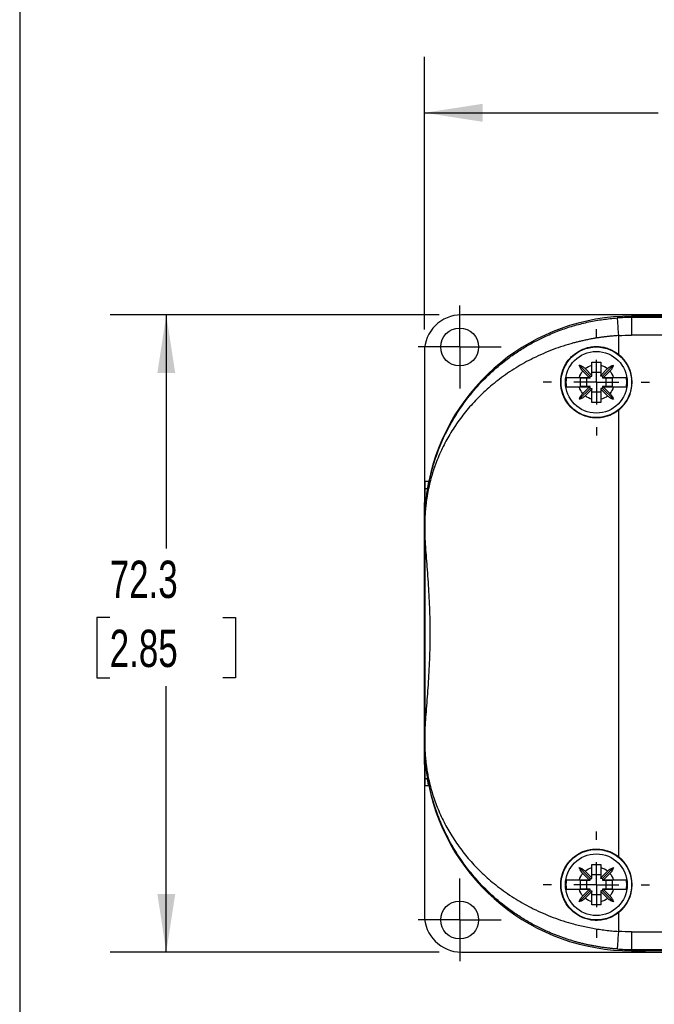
# Model space of a CAD drawing. Header units: millimetres. Extents: x 13 to 546, y 13 to 419.
# Tile 2 of 9: x 13 to 85, y 124 to 236. Entities that reach past the tile are written whole.
import ezdxf

# ---------------------------------------------------------------- set-up
doc = ezdxf.new("R2010")
doc.units = ezdxf.units.MM
doc.header["$LTSCALE"] = 2
doc.linetypes.add('SLD-Center', pattern=[19.05, 15.24, -1.27, 1.27, -1.27])
doc.linetypes.add('SLD-Solid', pattern=[0])
doc.layers.add('CENTER', color=40, linetype='SLD-Center')
doc.layers.add('DIMENSIONS', color=140, linetype='SLD-Solid', lineweight=25)
doc.layers.add('TEXT', color=140, linetype='SLD-Solid', lineweight=25)
doc.styles.add('SLDTEXTSTYLE0', font='TXT', dxfattribs={"width": 0.7})
doc.dimstyles.new('SLDDIMSTYLE0', dxfattribs={"dimtxt": 4.316016, "dimasz": 6.604, "dimexe": 0, "dimexo": 0.0625, "dimgap": 1.079004, "dimtad": 0, "dimtih": 1, "dimtoh": 1, "dimrnd": 1e-09, "dimzin": 4, "dimdsep": 46, "dimtxsty": 'SLDTEXTSTYLE0', "dimsah": 1, "dimcen": 0.09, "dimadec": 0, "dimazin": 1, "dimtfac": 1, "dimtofl": 0, "dimtmove": 0, "dimatfit": 3, "dimfxl": 0, "dimfrac": 2, "dimtolj": 1, "dimtzin": 12, "dimarcsym": 0})
doc.dimstyles.new('SLDDIMSTYLE1', dxfattribs={"dimtxt": 4.316016, "dimasz": 6.604, "dimexe": 0, "dimexo": 0.0625, "dimgap": 1.079004, "dimtad": 0, "dimtih": 1, "dimtoh": 1, "dimrnd": 1e-09, "dimzin": 12, "dimdsep": 46, "dimtxsty": 'SLDTEXTSTYLE0', "dimsah": 1, "dimcen": 0.09, "dimadec": 0, "dimazin": 3, "dimtfac": 1, "dimtofl": 0, "dimtmove": 0, "dimatfit": 3, "dimfxl": 0, "dimfrac": 2, "dimtolj": 1, "dimtzin": 12, "dimarcsym": 0})

# ---------------------------------------------------------------- blocks, each defined once
blk = doc.blocks.new('_D')
at = {"layer": 'DIMENSIONS'}
for p, q in [((58.59, 200.96), (58.59, 231.89)), ((141.59, 200.96), (141.59, 231.89)), ((58.59, 225.54), (85.11, 225.54)), ((90.95, 225.54), (89.51, 225.54)), ((89.51, 225.54), (89.51, 218.68)), ((103.78, 225.54), (105.23, 225.54)), ((105.23, 225.54), (105.23, 218.68)), ((141.59, 225.54), (109.63, 225.54)), ((89.51, 218.68), (90.95, 218.68)), ((105.23, 218.68), (103.78, 218.68))]:
    blk.add_line(p, q, dxfattribs=at)
for points in [[(58.59, 225.54), (65.2, 224.52), (65.2, 226.56)], [(141.59, 225.54), (134.99, 226.56), (134.99, 224.52)]]:
    blk.add_solid(points, dxfattribs=at)
at = {"layer": 'DIMENSIONS', "char_height": 4.233, "attachment_point": 1, "style": 'SLDTEXTSTYLE0'}
for s, insert in [('83.0', (90.95, 231.96)), ('3.27', (90.95, 224.14))]:
    blk.add_mtext(s, dxfattribs=dict(at, insert=insert))
blk = doc.blocks.new('_D_1')
at = {"layer": 'DIMENSIONS'}
for p, q in [((60.25, 202.62), (22.97, 202.62)), ((29.32, 202.62), (29.32, 176.13)), ((22.91, 168.3), (21.46, 168.3)), ((21.46, 168.3), (21.46, 161.44)), ((35.73, 168.3), (37.18, 168.3)), ((37.18, 168.3), (37.18, 161.44)), ((21.46, 161.44), (22.91, 161.44)), ((37.18, 161.44), (35.73, 161.44)), ((29.32, 130.32), (29.32, 160.48)), ((60.25, 130.32), (22.97, 130.32))]:
    blk.add_line(p, q, dxfattribs=at)
for points in [[(29.32, 202.62), (28.31, 196.01), (30.34, 196.01)], [(29.32, 130.32), (30.34, 136.93), (28.31, 136.93)]]:
    blk.add_solid(points, dxfattribs=at)
at = {"layer": 'DIMENSIONS', "char_height": 4.233, "attachment_point": 1, "style": 'SLDTEXTSTYLE0'}
for s, insert in [('72.3', (22.91, 174.73)), ('2.85', (22.91, 166.9))]:
    blk.add_mtext(s, dxfattribs=dict(at, insert=insert))
blk = doc.blocks.new('SW_CENTERMARKSYMBOL_1')
at = {"layer": 'CENTER', "color": 0}
for p, q in [((0, 2.54), (0, 4.69)), ((0, 0), (0, 2.54)), ((-2.54, 0), (-4.69, 0)), ((0, 0), (-2.54, 0)), ((0, 0), (0, -2.54)), ((0, 0), (2.54, 0)), ((2.54, 0), (4.69, 0)), ((0, -2.54), (0, -4.69))]:
    blk.add_line(p, q, dxfattribs=at)
blk = doc.blocks.new('SW_CENTERMARKSYMBOL_2')
at = {"layer": 'CENTER', "color": 0}
for p, q in [((0, 2.54), (0, 4.69)), ((0, 0), (0, 2.54)), ((-2.54, 0), (-4.69, 0)), ((0, 0), (-2.54, 0)), ((0, 0), (0, -2.54)), ((0, 0), (2.54, 0)), ((2.54, 0), (4.69, 0)), ((0, -2.54), (0, -4.69))]:
    blk.add_line(p, q, dxfattribs=at)
blk = doc.blocks.new('SW_CENTERMARKSYMBOL_4')
at = {"layer": 'CENTER', "color": 0}
for p, q in [((0, 5.08), (0, 6.04)), ((0, 0), (0, 2.54)), ((-5.08, 0), (-6.04, 0)), ((0, 0), (-2.54, 0)), ((0, 0), (0, -2.54)), ((0, 0), (2.54, 0)), ((5.08, 0), (6.04, 0)), ((0, -5.08), (0, -6.04))]:
    blk.add_line(p, q, dxfattribs=at)
blk = doc.blocks.new('SW_CENTERMARKSYMBOL_7')
at = {"layer": 'CENTER', "color": 0}
for p, q in [((0, 5.08), (0, 6.04)), ((0, 0), (0, 2.54)), ((-5.08, 0), (-6.04, 0)), ((0, 0), (-2.54, 0)), ((0, 0), (0, -2.54)), ((0, 0), (2.54, 0)), ((5.08, 0), (6.04, 0)), ((0, -5.08), (0, -6.04))]:
    blk.add_line(p, q, dxfattribs=at)

msp = doc.modelspace()

# ---------------------------------------------------------------- linework, layer by layer
for p, q in [((89.093, 202.618), (62.793, 202.618)), ((82.093, 202.471), (82.833, 202.471)), ((82.093, 202.471), (82.093, 202.32)), ((82.833, 202.471), (82.093, 202.471)), ((82.093, 202.32), (82.093, 200.32)), ((118.093, 202.32), (82.093, 202.32)), ((83.654, 202.471), (82.833, 202.471)), ((116.531, 202.471), (83.654, 202.471)), ((83.654, 202.471), (83.654, 202.468)), ((80.593, 200.267), (80.593, 198.157)), ((118.093, 200.32), (82.093, 200.32)), ((58.593, 198.418), (58.593, 181.342)), ((77.393, 195.671), (76.156, 196.908)), ((77.593, 195.746), (77.593, 196.908)), ((78.593, 196.908), (78.593, 195.746)), ((78.793, 195.671), (80.029, 196.908)), ((76.17, 195.521), (77.268, 195.521)), ((77.268, 195.521), (76.548, 196.241)), ((76.823, 196.516), (77.593, 195.746)), ((77.268, 195.521), (77.393, 195.521)), ((77.393, 195.671), (77.593, 195.671)), ((77.393, 195.521), (77.393, 195.671)), ((77.393, 195.471), (77.393, 195.521)), ((78.593, 196.071), (77.593, 196.071)), ((77.593, 195.671), (77.593, 195.746)), ((78.593, 195.746), (79.363, 196.516)), ((78.593, 195.671), (78.593, 195.746)), ((78.793, 195.671), (78.593, 195.671)), ((78.793, 195.671), (78.793, 195.521)), ((78.918, 195.521), (78.793, 195.521)), ((78.793, 195.521), (78.793, 195.471)), ((79.638, 196.241), (78.918, 195.521)), ((78.918, 195.521), (80.016, 195.521)), ((77.268, 194.421), (76.17, 194.421)), ((76.293, 195.471), (77.393, 195.471)), ((76.293, 194.471), (76.293, 195.471)), ((77.393, 194.471), (76.293, 194.471)), ((76.548, 193.701), (77.268, 194.421)), ((76.993, 195.471), (76.993, 194.471)), ((77.268, 194.421), (77.393, 194.421)), ((77.393, 194.421), (77.393, 194.471)), ((77.393, 194.271), (77.393, 194.421)), ((78.793, 195.471), (79.892, 195.471)), ((79.892, 194.471), (78.793, 194.471)), ((78.793, 194.471), (78.793, 194.421)), ((78.918, 194.421), (78.793, 194.421)), ((78.793, 194.421), (78.793, 194.271)), ((78.918, 194.421), (79.638, 193.701)), ((80.016, 194.421), (78.918, 194.421)), ((79.193, 194.471), (79.193, 195.471)), ((79.892, 195.471), (79.892, 194.471)), ((77.393, 194.271), (76.156, 193.035)), ((77.593, 194.196), (76.823, 193.426)), ((77.393, 194.271), (77.593, 194.271)), ((77.593, 194.271), (77.593, 194.196)), ((77.593, 193.035), (77.593, 194.196)), ((77.593, 193.871), (78.593, 193.871)), ((78.593, 194.271), (78.593, 194.196)), ((78.793, 194.271), (78.593, 194.271)), ((79.363, 193.426), (78.593, 194.196)), ((78.593, 194.196), (78.593, 193.035)), ((78.793, 194.271), (80.029, 193.035)), ((80.593, 191.786), (80.593, 141.157)), ((58.627, 183.732), (58.627, 178.971)), ((58.627, 183.732), (59.08, 183.732)), ((58.628, 182.91), (58.928, 182.91)), ((58.593, 151.601), (58.593, 181.342)), ((58.593, 181.342), (58.627, 181.342)), ((58.635, 178.971), (58.629, 178.971)), ((58.64, 178.971), (58.635, 178.971)), ((58.635, 178.971), (58.635, 177.641)), ((58.64, 178.971), (58.64, 177.489)), ((58.64, 155.453), (58.64, 177.489)), ((58.635, 153.971), (58.635, 155.302)), ((58.64, 155.453), (58.64, 153.971)), ((58.627, 153.971), (58.627, 149.211)), ((58.635, 153.971), (58.629, 153.971)), ((58.635, 153.971), (58.64, 153.971)), ((58.593, 151.601), (58.627, 151.601)), ((58.593, 151.601), (58.593, 134.524)), ((58.628, 150.033), (58.928, 150.033)), ((58.627, 149.211), (59.08, 149.211)), ((77.393, 138.671), (76.156, 139.908)), ((77.593, 138.746), (77.593, 139.908)), ((78.593, 139.908), (78.593, 138.746)), ((78.793, 138.671), (80.029, 139.908)), ((76.17, 138.521), (77.268, 138.521)), ((77.268, 138.521), (76.548, 139.241)), ((76.823, 139.516), (77.593, 138.746)), ((77.268, 138.521), (77.393, 138.521)), ((77.393, 138.671), (77.593, 138.671)), ((77.393, 138.521), (77.393, 138.671)), ((77.393, 138.471), (77.393, 138.521)), ((78.593, 139.071), (77.593, 139.071)), ((77.593, 138.671), (77.593, 138.746)), ((78.593, 138.746), (79.363, 139.516)), ((78.593, 138.671), (78.593, 138.746)), ((78.793, 138.671), (78.593, 138.671)), ((78.793, 138.671), (78.793, 138.521)), ((78.918, 138.521), (78.793, 138.521)), ((78.793, 138.521), (78.793, 138.471)), ((79.638, 139.241), (78.918, 138.521)), ((78.918, 138.521), (80.016, 138.521)), ((77.268, 137.421), (76.17, 137.421)), ((76.293, 138.471), (77.393, 138.471)), ((76.293, 137.471), (76.293, 138.471)), ((77.393, 137.471), (76.293, 137.471)), ((76.548, 136.701), (77.268, 137.421)), ((76.993, 138.471), (76.993, 137.471)), ((77.268, 137.421), (77.393, 137.421)), ((77.393, 137.421), (77.393, 137.471)), ((77.393, 137.271), (77.393, 137.421)), ((78.793, 138.471), (79.892, 138.471)), ((79.892, 137.471), (78.793, 137.471)), ((78.793, 137.471), (78.793, 137.421)), ((78.918, 137.421), (78.793, 137.421)), ((78.793, 137.421), (78.793, 137.271)), ((78.918, 137.421), (79.638, 136.701)), ((80.016, 137.421), (78.918, 137.421)), ((79.193, 137.471), (79.193, 138.471)), ((79.892, 138.471), (79.892, 137.471)), ((77.393, 137.271), (76.156, 136.035)), ((77.593, 137.196), (76.823, 136.426)), ((77.393, 137.271), (77.593, 137.271)), ((77.593, 137.271), (77.593, 137.196)), ((77.593, 136.035), (77.593, 137.196)), ((77.593, 136.871), (78.593, 136.871)), ((78.593, 137.271), (78.593, 137.196)), ((78.793, 137.271), (78.593, 137.271)), ((79.363, 136.426), (78.593, 137.196)), ((78.593, 137.196), (78.593, 136.035)), ((78.793, 137.271), (80.029, 136.035)), ((80.593, 134.786), (80.593, 132.675)), ((82.093, 132.623), (118.093, 132.623)), ((82.093, 132.623), (82.093, 130.623)), ((62.793, 130.324), (89.093, 130.324)), ((82.093, 130.623), (118.093, 130.623)), ((82.093, 130.623), (82.093, 130.471)), ((82.833, 130.471), (82.093, 130.471)), ((82.093, 130.471), (82.833, 130.471)), ((83.654, 130.471), (82.833, 130.471)), ((83.654, 130.474), (83.654, 130.471)), ((116.531, 130.471), (83.654, 130.471))]:
    msp.add_line(p, q)
for centre, radius in [((62.593, 198.971), 2.15), ((78.093, 194.971), 4), ((78.093, 194.971), 3.5), ((78.093, 137.971), 4), ((78.093, 137.971), 3.5), ((62.593, 133.971), 2.15)]:
    msp.add_circle(centre, radius)
for centre, radius, start, end in [((82.093, 178.971), 23.5, 90, 168.3128), ((82.093, 178.971), 23.5, 90, 168.3128), ((82.093, 178.971), 23.349, 90, 94.02903), ((78.093, 194.971), 4.049, 308.12415, 51.87585), ((82.093, 153.971), 23.5, 191.6872, 270), ((82.093, 153.971), 23.5, 191.6872, 270), ((78.093, 137.971), 4.049, 308.12415, 51.87585), ((82.093, 153.971), 23.349, 265.97097, 270)]:
    msp.add_arc(centre, radius, start, end)
for centre, major_axis, ratio, start_param, end_param in [((62.793, 198.418), (0, 4.2), 0.9999831, 0, 1.5707963), ((82.833, 202.466), (0.9, 0), 0.0058178, 0.4196134, 1.5707963), ((100.093, 202.511), (18, 0), 0.0058178, 3.561206, 5.8635719), ((58.629, 183.732), (0, 0.9), 0.0016746, 1.5707963, 2.7219793), ((58.616, 166.471), (0, 18), 0.0016746, 5.5398035, 5.8635719), ((58.553, 166.471), (0, 18), 0.0058178, 5.381819, 5.4800365), ((58.553, 166.471), (0, 18), 0.0058178, 3.9447415, 4.0429589), ((58.616, 166.471), (0, 18), 0.0016746, 3.561206, 3.8849744), ((58.629, 149.211), (0, 0.9), 0.0016746, 0.4196134, 1.5707963), ((62.793, 134.524), (0, -4.2), 0.9999831, 4.712389, 6.2831853), ((82.833, 130.476), (0.9, 0), 0.0058178, 4.712389, 5.8635722), ((100.093, 130.432), (18, 0), 0.0058178, 0.4196134, 2.7219793)]:
    msp.add_ellipse(centre, major_axis=major_axis, ratio=ratio, start_param=start_param, end_param=end_param)
msp.add_ellipse((58.618, 166.471), major_axis=(0, 10.5), ratio=0.0016746)
for points, knots in [([(58.635, 178.971), (58.635, 179.01), (58.636, 179.09), (58.637, 179.211), (58.638, 179.336), (58.641, 179.465), (58.644, 179.598), (58.649, 179.736), (58.654, 179.878), (58.661, 180.024), (58.674, 180.287), (58.701, 180.686), (58.747, 181.209), (58.812, 181.787), (58.901, 182.433), (59.033, 183.211), (59.214, 184.085), (59.442, 184.997), (59.712, 185.921), (60.332, 187.755), (61.308, 189.885), (62.739, 192.171), (64.085, 193.954), (65.698, 195.704), (67.37, 197.161), (68.834, 198.229), (70.036, 198.999), (71.266, 199.686), (72.361, 200.214), (73.302, 200.614), (74.078, 200.912), (74.861, 201.181), (75.65, 201.421), (76.445, 201.633), (77.242, 201.817), (78.043, 201.972), (78.845, 202.098), (79.648, 202.198), (80.185, 202.241), (80.452, 202.262)], [0, 0, 0, 0, 0.00287326, 0.00587063, 0.00900997, 0.01230685, 0.0157747, 0.01942507, 0.02326785, 0.02731153, 0.0315634, 0.04566843, 0.06258868, 0.07954515, 0.10011002, 0.12428642, 0.15504697, 0.18585197, 0.21467134, 0.24741304, 0.37081294, 0.43486686, 0.49475921, 0.57126794, 0.6425449, 0.68225557, 0.72075779, 0.75811409, 0.79439286, 0.81591038, 0.8371635, 0.85817056, 0.87895055, 0.89952308, 0.91990837, 0.9401272, 0.96020085, 0.98015107, 1, 1, 1, 1]), ([(80.452, 202.262), (80.453, 202.259), (80.467, 202.048), (80.52, 201.3), (80.556, 200.794), (80.593, 200.267)], [0, 0, 0, 0, 0.5, 0.5, 1, 1, 1, 1]), ([(80.593, 200.267), (80.451, 200.257), (80.167, 200.238), (79.742, 200.199), (79.316, 200.154), (78.89, 200.102), (78.465, 200.043), (78.04, 199.976), (77.615, 199.902), (77.191, 199.821), (76.768, 199.733), (76.346, 199.638), (75.925, 199.536), (74.85, 199.255), (73.135, 198.699), (70.952, 197.746), (68.919, 196.614), (67.114, 195.372), (65.469, 194), (64.042, 192.571), (62.772, 191.044), (61.702, 189.489), (60.78, 187.856), (60.032, 186.205), (59.533, 184.776), (59.221, 183.639), (59.019, 182.752), (58.864, 181.889), (58.763, 181.131), (58.706, 180.543), (58.676, 180.135), (58.659, 179.811), (58.649, 179.569), (58.644, 179.353), (58.64, 179.16), (58.64, 179.033), (58.64, 178.971)], [0, 0, 0, 0, 0.0105338, 0.0210931, 0.0316808, 0.0422997, 0.0529527, 0.0636427, 0.0743724, 0.0851447, 0.0959622, 0.1068276, 0.1177437, 0.128713, 0.1911228, 0.2561503, 0.3176477, 0.3823739, 0.4431876, 0.5074324, 0.5677471, 0.6316756, 0.6916879, 0.7553696, 0.8169801, 0.848838, 0.8785132, 0.9120998, 0.9398747, 0.956476, 0.970292, 0.9783073, 0.9852936, 0.9905844, 0.9954544, 1, 1, 1, 1]), ([(80.593, 191.786), (80.291, 191.549), (79.964, 191.36), (79.435, 191.146), (79.252, 191.087), (78.884, 190.996), (78.699, 190.963), (78.323, 190.925), (78.132, 190.918), (77.754, 190.933), (77.567, 190.953), (77.015, 191.052), (76.651, 191.171), (76.149, 191.417), (75.988, 191.51), (75.678, 191.719), (75.529, 191.836), (75.112, 192.211), (74.871, 192.496), (74.468, 193.138), (74.315, 193.48), (74.156, 194.026), (74.116, 194.214), (74.063, 194.59), (74.049, 194.778), (74.049, 195.157), (74.062, 195.348), (74.116, 195.726), (74.155, 195.911), (74.312, 196.454), (74.469, 196.806), (74.768, 197.282), (74.878, 197.433), (75.119, 197.72), (75.251, 197.857), (75.667, 198.231), (75.978, 198.441), (76.653, 198.773), (77.008, 198.889), (77.564, 198.989), (77.754, 199.01), (78.13, 199.024), (78.317, 199.018), (78.692, 198.98), (78.881, 198.947), (79.251, 198.856), (79.431, 198.798), (79.956, 198.586), (80.291, 198.394), (80.593, 198.157)], [0, 0, 0, 0, 0.0625, 0.0625, 0.09375, 0.09375, 0.125, 0.125, 0.15625, 0.15625, 0.1875, 0.1875, 0.25, 0.25, 0.28125, 0.28125, 0.3125, 0.3125, 0.375, 0.375, 0.4375, 0.4375, 0.46875, 0.46875, 0.5, 0.5, 0.53125, 0.53125, 0.5625, 0.5625, 0.625, 0.625, 0.65625, 0.65625, 0.6875, 0.6875, 0.75, 0.75, 0.8125, 0.8125, 0.84375, 0.84375, 0.875, 0.875, 0.90625, 0.90625, 0.9375, 0.9375, 1, 1, 1, 1]), ([(76.156, 196.908), (76.189, 196.898), (76.254, 196.878), (76.348, 196.841), (76.443, 196.796), (76.539, 196.741), (76.641, 196.672), (76.737, 196.598), (76.796, 196.542), (76.823, 196.516)], [0, 0, 0, 0, 0.1413548, 0.2750376, 0.4014107, 0.5489222, 0.7007136, 0.8617294, 1, 1, 1, 1]), ([(76.548, 196.241), (76.532, 196.258), (76.498, 196.293), (76.448, 196.352), (76.391, 196.425), (76.332, 196.511), (76.267, 196.621), (76.204, 196.754), (76.173, 196.854), (76.156, 196.908)], [0, 0, 0, 0, 0.0855881, 0.1804197, 0.2847348, 0.429237, 0.5716383, 0.7731143, 1, 1, 1, 1]), ([(77.593, 197.265), (77.677, 197.266), (77.844, 197.269), (78.093, 197.269), (78.342, 197.269), (78.509, 197.266), (78.593, 197.265)], [0, 0, 0, 0, 0.2525997, 0.5, 0.7474003, 1, 1, 1, 1]), ([(77.593, 196.908), (77.593, 196.946), (77.593, 197.025), (77.593, 197.144), (77.593, 197.224), (77.593, 197.265)], [0, 0, 0, 0, 0.320324, 0.6536711, 1, 1, 1, 1]), ([(78.593, 197.265), (78.593, 197.224), (78.593, 197.144), (78.593, 197.025), (78.593, 196.946), (78.593, 196.908)], [0, 0, 0, 0, 0.3463289, 0.679676, 1, 1, 1, 1]), ([(79.363, 196.516), (79.38, 196.532), (79.415, 196.566), (79.473, 196.616), (79.546, 196.673), (79.632, 196.732), (79.743, 196.797), (79.876, 196.86), (79.976, 196.891), (80.029, 196.908)], [0, 0, 0, 0, 0.0855881, 0.1804197, 0.2847348, 0.429237, 0.5716383, 0.7731143, 1, 1, 1, 1]), ([(80.029, 196.908), (80.019, 196.875), (80, 196.81), (79.962, 196.716), (79.918, 196.622), (79.863, 196.525), (79.794, 196.423), (79.719, 196.327), (79.664, 196.268), (79.638, 196.241)], [0, 0, 0, 0, 0.1413548, 0.2750376, 0.4014107, 0.5489222, 0.7007136, 0.8617294, 1, 1, 1, 1]), ([(74.691, 195.521), (74.683, 195.46), (74.665, 195.339), (74.65, 195.155), (74.648, 195.033), (74.647, 194.971)], [0, 0, 0, 0, 0.3334924, 0.6665076, 1, 1, 1, 1]), ([(74.691, 195.521), (74.703, 195.521), (74.727, 195.521), (74.774, 195.521), (74.827, 195.521), (74.887, 195.521), (74.953, 195.521), (75.024, 195.521), (75.1, 195.521), (75.178, 195.521), (75.26, 195.521), (75.343, 195.521), (75.428, 195.522), (75.513, 195.522), (75.599, 195.522), (75.684, 195.522), (75.769, 195.522), (75.852, 195.521), (75.935, 195.521), (76.015, 195.521), (76.093, 195.521), (76.145, 195.521), (76.17, 195.521)], [0, 0, 0, 0, 0.0616545, 0.1220566, 0.1812143, 0.239135, 0.295825, 0.3512897, 0.4055334, 0.4585593, 0.5103697, 0.5609658, 0.6103481, 0.6585164, 0.7054699, 0.7512072, 0.7957269, 0.8390271, 0.8811061, 0.9219621, 0.9615938, 1, 1, 1, 1]), ([(80.016, 195.521), (80.058, 195.521), (80.146, 195.521), (80.28, 195.521), (80.419, 195.522), (80.56, 195.522), (80.703, 195.522), (80.845, 195.521), (80.983, 195.521), (81.114, 195.521), (81.235, 195.521), (81.342, 195.521), (81.433, 195.521), (81.474, 195.521), (81.494, 195.521)], [0, 0, 0, 0, 0.0647019, 0.1328049, 0.204302, 0.2791849, 0.3574456, 0.4390781, 0.52408, 0.6124546, 0.704212, 0.7993701, 0.897955, 1, 1, 1, 1]), ([(81.494, 194.421), (81.503, 194.482), (81.521, 194.604), (81.535, 194.788), (81.541, 194.971), (81.535, 195.155), (81.521, 195.338), (81.503, 195.46), (81.494, 195.521)], [0, 0, 0, 0, 0.167466, 0.3339736, 0.5, 0.6660264, 0.832534, 1, 1, 1, 1]), ([(74.647, 194.971), (74.648, 194.91), (74.65, 194.787), (74.665, 194.603), (74.683, 194.482), (74.691, 194.421)], [0, 0, 0, 0, 0.3334924, 0.6665076, 1, 1, 1, 1]), ([(76.17, 194.421), (76.127, 194.421), (76.04, 194.421), (75.906, 194.421), (75.767, 194.421), (75.626, 194.421), (75.483, 194.421), (75.341, 194.421), (75.203, 194.421), (75.072, 194.421), (74.951, 194.421), (74.844, 194.421), (74.753, 194.421), (74.712, 194.421), (74.691, 194.421)], [0, 0, 0, 0, 0.0647019, 0.1328049, 0.204302, 0.2791849, 0.3574456, 0.4390781, 0.52408, 0.6124546, 0.704212, 0.7993701, 0.897955, 1, 1, 1, 1]), ([(81.494, 194.421), (81.482, 194.421), (81.459, 194.421), (81.412, 194.421), (81.359, 194.421), (81.298, 194.421), (81.232, 194.421), (81.161, 194.421), (81.086, 194.421), (81.007, 194.421), (80.926, 194.421), (80.843, 194.421), (80.758, 194.421), (80.673, 194.421), (80.587, 194.421), (80.501, 194.421), (80.417, 194.421), (80.333, 194.421), (80.251, 194.421), (80.171, 194.421), (80.093, 194.421), (80.041, 194.421), (80.016, 194.421)], [0, 0, 0, 0, 0.06165453, 0.12205658, 0.18121429, 0.23913497, 0.295825, 0.35128972, 0.40553342, 0.45855932, 0.51036968, 0.56096578, 0.61034811, 0.65851642, 0.70546989, 0.75120724, 0.79572689, 0.83902709, 0.88110607, 0.92196212, 0.96159381, 1, 1, 1, 1]), ([(76.156, 193.035), (76.166, 193.068), (76.186, 193.132), (76.223, 193.226), (76.268, 193.321), (76.323, 193.418), (76.392, 193.519), (76.466, 193.615), (76.522, 193.674), (76.548, 193.701)], [0, 0, 0, 0, 0.1413548, 0.2750376, 0.4014107, 0.5489222, 0.7007136, 0.8617294, 1, 1, 1, 1]), ([(76.823, 193.426), (76.806, 193.41), (76.771, 193.376), (76.712, 193.326), (76.639, 193.27), (76.554, 193.211), (76.443, 193.146), (76.31, 193.083), (76.21, 193.051), (76.156, 193.035)], [0, 0, 0, 0, 0.0855881, 0.1804197, 0.2847348, 0.429237, 0.5716383, 0.7731143, 1, 1, 1, 1]), ([(80.029, 193.035), (79.996, 193.045), (79.932, 193.064), (79.838, 193.102), (79.743, 193.146), (79.646, 193.201), (79.545, 193.27), (79.449, 193.345), (79.39, 193.4), (79.363, 193.426)], [0, 0, 0, 0, 0.1413548, 0.2750376, 0.4014107, 0.5489222, 0.7007136, 0.8617294, 1, 1, 1, 1]), ([(79.638, 193.701), (79.654, 193.685), (79.688, 193.649), (79.738, 193.591), (79.794, 193.518), (79.854, 193.432), (79.918, 193.321), (79.981, 193.189), (80.013, 193.088), (80.029, 193.035)], [0, 0, 0, 0, 0.0855881, 0.1804197, 0.2847348, 0.429237, 0.5716383, 0.7731143, 1, 1, 1, 1]), ([(77.593, 192.678), (77.593, 192.719), (77.593, 192.798), (77.593, 192.918), (77.593, 192.996), (77.593, 193.035)], [0, 0, 0, 0, 0.3463289, 0.679676, 1, 1, 1, 1]), ([(78.593, 192.678), (78.509, 192.676), (78.342, 192.674), (78.093, 192.673), (77.844, 192.674), (77.677, 192.676), (77.593, 192.678)], [0, 0, 0, 0, 0.2525997, 0.5, 0.7474003, 1, 1, 1, 1]), ([(78.593, 193.035), (78.593, 192.996), (78.593, 192.918), (78.593, 192.798), (78.593, 192.719), (78.593, 192.678)], [0, 0, 0, 0, 0.320324, 0.6536711, 1, 1, 1, 1]), ([(59.08, 183.732), (59.044, 183.559), (59.012, 183.389), (58.959, 183.1), (58.94, 182.981), (58.928, 182.91)], [0, 0, 0, 0, 0.5, 0.5, 1, 1, 1, 1]), ([(58.928, 182.91), (58.854, 182.436), (58.778, 181.868), (58.663, 180.556), (58.624, 179.811), (58.629, 178.971)], [0, 0, 0, 0, 0.5, 0.5, 1, 1, 1, 1]), ([(58.593, 181.342), (58.596, 181.242), (58.599, 181.135), (58.604, 180.904), (58.607, 180.779), (58.613, 180.495), (58.616, 180.339), (58.62, 180.036), (58.622, 179.925), (58.624, 179.708), (58.625, 179.629), (58.626, 179.473), (58.626, 179.416), (58.627, 179.303), (58.627, 179.261), (58.627, 179.18), (58.627, 179.15), (58.627, 179.074), (58.627, 179.026), (58.627, 178.971)], [0, 0, 0, 0, 0.25, 0.25, 0.5, 0.5, 0.75, 0.75, 0.875, 0.875, 0.9375, 0.9375, 0.96875, 0.96875, 0.984375, 0.984375, 0.9921875, 0.9921875, 1, 1, 1, 1]), ([(58.64, 177.489), (58.68, 176.7), (58.74, 175.872), (58.87, 174.143), (58.94, 173.241), (59.035, 171.828), (59.065, 171.352), (59.117, 170.394), (59.14, 169.913), (59.196, 168.457), (59.216, 167.475), (59.216, 165.98), (59.211, 165.481), (59.192, 164.495), (59.177, 164.006), (59.121, 162.55), (59.067, 161.595), (58.973, 160.184), (58.939, 159.719), (58.872, 158.814), (58.838, 158.371), (58.74, 157.071), (58.68, 156.242), (58.64, 155.453)], [0, 0, 0, 0, 0.125, 0.125, 0.25, 0.25, 0.3125, 0.3125, 0.375, 0.375, 0.5, 0.5, 0.5625, 0.5625, 0.625, 0.625, 0.75, 0.75, 0.8125, 0.8125, 0.875, 0.875, 1, 1, 1, 1]), ([(58.64, 177.489), (58.68, 176.7), (58.74, 175.872), (58.87, 174.143), (58.94, 173.241), (59.035, 171.828), (59.065, 171.352), (59.117, 170.394), (59.14, 169.913), (59.196, 168.457), (59.216, 167.475), (59.216, 165.98), (59.211, 165.481), (59.192, 164.495), (59.177, 164.006), (59.121, 162.55), (59.067, 161.595), (58.973, 160.184), (58.939, 159.719), (58.872, 158.814), (58.838, 158.371), (58.74, 157.071), (58.68, 156.242), (58.64, 155.453)], [0, 0, 0, 0, 0.125, 0.125, 0.25, 0.25, 0.3125, 0.3125, 0.375, 0.375, 0.5, 0.5, 0.5625, 0.5625, 0.625, 0.625, 0.75, 0.75, 0.8125, 0.8125, 0.875, 0.875, 1, 1, 1, 1]), ([(58.627, 153.971), (58.627, 153.916), (58.627, 153.867), (58.627, 153.791), (58.627, 153.761), (58.627, 153.679), (58.627, 153.638), (58.626, 153.525), (58.626, 153.468), (58.625, 153.313), (58.624, 153.233), (58.622, 153.017), (58.62, 152.906), (58.616, 152.603), (58.613, 152.447), (58.607, 152.163), (58.604, 152.038), (58.599, 151.807), (58.596, 151.701), (58.593, 151.601)], [0, 0, 0, 0, 0.0078125, 0.0078125, 0.015625, 0.015625, 0.03125, 0.03125, 0.0625, 0.0625, 0.125, 0.125, 0.25, 0.25, 0.5, 0.5, 0.75, 0.75, 1, 1, 1, 1]), ([(58.629, 153.971), (58.624, 153.131), (58.663, 152.386), (58.778, 151.074), (58.854, 150.507), (58.928, 150.033)], [0, 0, 0, 0, 0.5, 0.5, 1, 1, 1, 1]), ([(80.452, 130.68), (80.312, 130.691), (80.03, 130.712), (79.607, 130.754), (79.185, 130.803), (78.762, 130.86), (78.34, 130.924), (77.919, 130.997), (77.497, 131.077), (77.077, 131.165), (76.657, 131.261), (76.238, 131.365), (75.82, 131.477), (75.404, 131.596), (74.989, 131.724), (74.576, 131.86), (74.164, 132.003), (73.754, 132.155), (73.347, 132.314), (72.941, 132.482), (72.244, 132.785), (71.266, 133.257), (70.035, 133.944), (68.833, 134.714), (67.37, 135.782), (65.697, 137.239), (64.085, 138.989), (62.739, 140.772), (61.683, 142.459), (60.764, 144.245), (60.151, 145.733), (59.723, 146.988), (59.416, 148.028), (59.17, 149.046), (59.017, 149.833), (58.922, 150.389), (58.851, 150.86), (58.785, 151.387), (58.733, 151.877), (58.695, 152.338), (58.669, 152.74), (58.654, 153.056), (58.645, 153.302), (58.639, 153.536), (58.636, 153.757), (58.636, 153.902), (58.635, 153.971)], [0, 0, 0, 0, 0.0104366, 0.0208982, 0.0313881, 0.0419095, 0.0524656, 0.0630595, 0.0736946, 0.0843737, 0.0951001, 0.1058768, 0.1167067, 0.1275928, 0.1385379, 0.149545, 0.1606169, 0.1717562, 0.1829658, 0.1942483, 0.2056062, 0.2418925, 0.2792541, 0.3177592, 0.3574705, 0.428745, 0.5052711, 0.5650721, 0.6292077, 0.6877384, 0.7526882, 0.7816743, 0.8144597, 0.8566336, 0.8822604, 0.8913334, 0.9108049, 0.9274925, 0.9413994, 0.9566434, 0.9694774, 0.9766873, 0.9832876, 0.9893274, 0.9948706, 1, 1, 1, 1]), ([(58.64, 153.971), (58.64, 153.941), (58.64, 153.88), (58.641, 153.787), (58.642, 153.692), (58.644, 153.594), (58.646, 153.495), (58.651, 153.342), (58.659, 153.131), (58.676, 152.807), (58.706, 152.4), (58.754, 151.912), (58.821, 151.374), (58.911, 150.784), (59.041, 150.093), (59.221, 149.305), (59.533, 148.168), (60.031, 146.739), (60.779, 145.088), (61.7, 143.455), (62.771, 141.9), (64.041, 140.372), (65.468, 138.943), (67.112, 137.571), (68.918, 136.329), (70.95, 135.197), (73.135, 134.243), (74.947, 133.656), (76.223, 133.331), (76.947, 133.169), (77.673, 133.027), (78.402, 132.907), (79.132, 132.808), (79.862, 132.728), (80.35, 132.693), (80.593, 132.675)], [0, 0, 0, 0, 0.0022411, 0.0045496, 0.0069396, 0.0094237, 0.0120135, 0.0147188, 0.0217028, 0.0297163, 0.0435261, 0.0601246, 0.0779912, 0.0984364, 0.1214674, 0.1511241, 0.1829745, 0.2445654, 0.3082395, 0.3682551, 0.432193, 0.4925198, 0.5567726, 0.6175815, 0.6823052, 0.743818, 0.8088726, 0.8712938, 0.8900597, 0.9086762, 0.9271569, 0.9455155, 0.9637659, 0.9819226, 1, 1, 1, 1]), ([(59.08, 149.211), (59.044, 149.383), (59.012, 149.553), (58.959, 149.843), (58.94, 149.961), (58.928, 150.033)], [0, 0, 0, 0, 0.5, 0.5, 1, 1, 1, 1]), ([(80.593, 134.786), (80.291, 134.549), (79.964, 134.36), (79.435, 134.146), (79.252, 134.087), (78.884, 133.996), (78.699, 133.963), (78.323, 133.925), (78.132, 133.918), (77.754, 133.933), (77.567, 133.953), (77.015, 134.052), (76.651, 134.171), (76.149, 134.417), (75.988, 134.51), (75.678, 134.719), (75.529, 134.836), (75.112, 135.211), (74.871, 135.496), (74.468, 136.138), (74.315, 136.48), (74.156, 137.026), (74.116, 137.214), (74.063, 137.59), (74.049, 137.778), (74.049, 138.157), (74.062, 138.348), (74.116, 138.726), (74.155, 138.911), (74.312, 139.454), (74.469, 139.806), (74.768, 140.282), (74.878, 140.433), (75.119, 140.72), (75.251, 140.857), (75.667, 141.231), (75.978, 141.441), (76.653, 141.773), (77.008, 141.889), (77.564, 141.989), (77.754, 142.01), (78.13, 142.024), (78.317, 142.018), (78.692, 141.98), (78.881, 141.947), (79.251, 141.856), (79.431, 141.798), (79.956, 141.586), (80.291, 141.394), (80.593, 141.157)], [0, 0, 0, 0, 0.0625, 0.0625, 0.09375, 0.09375, 0.125, 0.125, 0.15625, 0.15625, 0.1875, 0.1875, 0.25, 0.25, 0.28125, 0.28125, 0.3125, 0.3125, 0.375, 0.375, 0.4375, 0.4375, 0.46875, 0.46875, 0.5, 0.5, 0.53125, 0.53125, 0.5625, 0.5625, 0.625, 0.625, 0.65625, 0.65625, 0.6875, 0.6875, 0.75, 0.75, 0.8125, 0.8125, 0.84375, 0.84375, 0.875, 0.875, 0.90625, 0.90625, 0.9375, 0.9375, 1, 1, 1, 1]), ([(76.156, 139.908), (76.189, 139.898), (76.254, 139.878), (76.348, 139.841), (76.443, 139.796), (76.539, 139.741), (76.641, 139.672), (76.737, 139.598), (76.796, 139.542), (76.823, 139.516)], [0, 0, 0, 0, 0.1413548, 0.2750376, 0.4014107, 0.5489222, 0.7007136, 0.8617294, 1, 1, 1, 1]), ([(76.548, 139.241), (76.532, 139.258), (76.498, 139.293), (76.448, 139.352), (76.391, 139.425), (76.332, 139.511), (76.267, 139.621), (76.204, 139.754), (76.173, 139.854), (76.156, 139.908)], [0, 0, 0, 0, 0.0855881, 0.1804197, 0.2847348, 0.429237, 0.5716383, 0.7731143, 1, 1, 1, 1]), ([(77.593, 140.265), (77.677, 140.266), (77.844, 140.269), (78.093, 140.269), (78.342, 140.269), (78.509, 140.266), (78.593, 140.265)], [0, 0, 0, 0, 0.2525997, 0.5, 0.7474003, 1, 1, 1, 1]), ([(77.593, 139.908), (77.593, 139.946), (77.593, 140.025), (77.593, 140.144), (77.593, 140.224), (77.593, 140.265)], [0, 0, 0, 0, 0.320324, 0.6536711, 1, 1, 1, 1]), ([(78.593, 140.265), (78.593, 140.224), (78.593, 140.144), (78.593, 140.025), (78.593, 139.946), (78.593, 139.908)], [0, 0, 0, 0, 0.3463289, 0.679676, 1, 1, 1, 1]), ([(79.363, 139.516), (79.38, 139.532), (79.415, 139.566), (79.473, 139.616), (79.546, 139.673), (79.632, 139.732), (79.743, 139.797), (79.876, 139.86), (79.976, 139.891), (80.029, 139.908)], [0, 0, 0, 0, 0.0855881, 0.1804197, 0.2847348, 0.429237, 0.5716383, 0.7731143, 1, 1, 1, 1]), ([(80.029, 139.908), (80.019, 139.875), (80, 139.81), (79.962, 139.716), (79.918, 139.622), (79.863, 139.525), (79.794, 139.423), (79.719, 139.327), (79.664, 139.268), (79.638, 139.241)], [0, 0, 0, 0, 0.1413548, 0.2750376, 0.4014107, 0.5489222, 0.7007136, 0.8617294, 1, 1, 1, 1]), ([(74.691, 138.521), (74.683, 138.46), (74.665, 138.339), (74.65, 138.155), (74.648, 138.033), (74.647, 137.971)], [0, 0, 0, 0, 0.3334924, 0.6665076, 1, 1, 1, 1]), ([(74.691, 138.521), (74.703, 138.521), (74.727, 138.521), (74.774, 138.521), (74.827, 138.521), (74.887, 138.521), (74.953, 138.521), (75.024, 138.521), (75.1, 138.521), (75.178, 138.521), (75.26, 138.521), (75.343, 138.521), (75.428, 138.522), (75.513, 138.522), (75.599, 138.522), (75.684, 138.522), (75.769, 138.522), (75.852, 138.521), (75.935, 138.521), (76.015, 138.521), (76.093, 138.521), (76.145, 138.521), (76.17, 138.521)], [0, 0, 0, 0, 0.0616545, 0.1220566, 0.1812143, 0.239135, 0.295825, 0.3512897, 0.4055334, 0.4585593, 0.5103697, 0.5609658, 0.6103481, 0.6585164, 0.7054699, 0.7512072, 0.7957269, 0.8390271, 0.8811061, 0.9219621, 0.9615938, 1, 1, 1, 1]), ([(80.016, 138.521), (80.058, 138.521), (80.146, 138.521), (80.28, 138.521), (80.419, 138.522), (80.56, 138.522), (80.703, 138.522), (80.845, 138.521), (80.983, 138.521), (81.114, 138.521), (81.235, 138.521), (81.342, 138.521), (81.433, 138.521), (81.474, 138.521), (81.494, 138.521)], [0, 0, 0, 0, 0.0647019, 0.1328049, 0.204302, 0.2791849, 0.3574456, 0.4390781, 0.52408, 0.6124546, 0.704212, 0.7993701, 0.897955, 1, 1, 1, 1]), ([(81.494, 137.421), (81.503, 137.482), (81.521, 137.604), (81.535, 137.788), (81.541, 137.971), (81.535, 138.155), (81.521, 138.338), (81.503, 138.46), (81.494, 138.521)], [0, 0, 0, 0, 0.167466, 0.3339736, 0.5, 0.6660264, 0.832534, 1, 1, 1, 1]), ([(74.647, 137.971), (74.648, 137.91), (74.65, 137.787), (74.665, 137.603), (74.683, 137.482), (74.691, 137.421)], [0, 0, 0, 0, 0.3334924, 0.6665076, 1, 1, 1, 1]), ([(76.17, 137.421), (76.127, 137.421), (76.04, 137.421), (75.906, 137.421), (75.767, 137.421), (75.626, 137.421), (75.483, 137.421), (75.341, 137.421), (75.203, 137.421), (75.072, 137.421), (74.951, 137.421), (74.844, 137.421), (74.753, 137.421), (74.712, 137.421), (74.691, 137.421)], [0, 0, 0, 0, 0.0647019, 0.1328049, 0.204302, 0.2791849, 0.3574456, 0.4390781, 0.52408, 0.6124546, 0.704212, 0.7993701, 0.897955, 1, 1, 1, 1]), ([(81.494, 137.421), (81.482, 137.421), (81.459, 137.421), (81.412, 137.421), (81.359, 137.421), (81.298, 137.421), (81.232, 137.421), (81.161, 137.421), (81.086, 137.421), (81.007, 137.421), (80.926, 137.421), (80.843, 137.421), (80.758, 137.421), (80.673, 137.421), (80.587, 137.421), (80.501, 137.421), (80.417, 137.421), (80.333, 137.421), (80.251, 137.421), (80.171, 137.421), (80.093, 137.421), (80.041, 137.421), (80.016, 137.421)], [0, 0, 0, 0, 0.06165453, 0.12205658, 0.18121429, 0.23913497, 0.295825, 0.35128972, 0.40553342, 0.45855932, 0.51036968, 0.56096578, 0.61034811, 0.65851642, 0.70546989, 0.75120724, 0.79572689, 0.83902709, 0.88110607, 0.92196212, 0.96159381, 1, 1, 1, 1]), ([(76.156, 136.035), (76.166, 136.068), (76.186, 136.132), (76.223, 136.226), (76.268, 136.321), (76.323, 136.418), (76.392, 136.519), (76.466, 136.615), (76.522, 136.674), (76.548, 136.701)], [0, 0, 0, 0, 0.1413548, 0.2750376, 0.4014107, 0.5489222, 0.7007136, 0.8617294, 1, 1, 1, 1]), ([(76.823, 136.426), (76.806, 136.41), (76.771, 136.376), (76.712, 136.326), (76.639, 136.27), (76.554, 136.211), (76.443, 136.146), (76.31, 136.083), (76.21, 136.051), (76.156, 136.035)], [0, 0, 0, 0, 0.0855881, 0.18041971, 0.28473484, 0.42923697, 0.57163832, 0.77311427, 1, 1, 1, 1]), ([(80.029, 136.035), (79.996, 136.045), (79.932, 136.064), (79.838, 136.102), (79.743, 136.146), (79.646, 136.201), (79.545, 136.27), (79.449, 136.345), (79.39, 136.4), (79.363, 136.426)], [0, 0, 0, 0, 0.14135479, 0.27503763, 0.40141068, 0.54892215, 0.70071355, 0.86172938, 1, 1, 1, 1]), ([(79.638, 136.701), (79.654, 136.685), (79.688, 136.649), (79.738, 136.591), (79.794, 136.518), (79.854, 136.432), (79.918, 136.321), (79.981, 136.189), (80.013, 136.088), (80.029, 136.035)], [0, 0, 0, 0, 0.0855881, 0.18041971, 0.28473484, 0.42923697, 0.57163832, 0.77311427, 1, 1, 1, 1]), ([(77.593, 135.678), (77.593, 135.719), (77.593, 135.798), (77.593, 135.918), (77.593, 135.996), (77.593, 136.035)], [0, 0, 0, 0, 0.3463289, 0.679676, 1, 1, 1, 1]), ([(78.593, 135.678), (78.509, 135.676), (78.342, 135.674), (78.093, 135.673), (77.844, 135.674), (77.677, 135.676), (77.593, 135.678)], [0, 0, 0, 0, 0.2525997, 0.5, 0.7474003, 1, 1, 1, 1]), ([(78.593, 136.035), (78.593, 135.996), (78.593, 135.918), (78.593, 135.798), (78.593, 135.719), (78.593, 135.678)], [0, 0, 0, 0, 0.320324, 0.6536711, 1, 1, 1, 1]), ([(80.593, 132.675), (80.556, 132.148), (80.52, 131.642), (80.467, 130.895), (80.453, 130.683), (80.452, 130.68)], [0, 0, 0, 0, 0.5, 0.5, 1, 1, 1, 1])]:
    msp.add_open_spline(points, degree=3, knots=knots)
for points in [[(80.593, 200.267), (81.093, 200.302), (81.591, 200.32), (82.093, 200.32)], [(76.823, 196.516), (77.048, 196.701), (77.311, 196.835), (77.593, 196.908)], [(78.593, 196.908), (78.875, 196.835), (79.138, 196.701), (79.363, 196.516)], [(76.17, 195.521), (76.245, 195.785), (76.374, 196.03), (76.548, 196.241)], [(79.638, 196.241), (79.812, 196.03), (79.94, 195.785), (80.016, 195.521)], [(76.548, 193.701), (76.374, 193.913), (76.245, 194.158), (76.17, 194.421)], [(80.016, 194.421), (79.94, 194.158), (79.812, 193.913), (79.638, 193.701)], [(77.593, 193.035), (77.311, 193.108), (77.048, 193.241), (76.823, 193.426)], [(79.363, 193.426), (79.138, 193.241), (78.875, 193.108), (78.593, 193.035)], [(58.635, 177.641), (58.636, 177.591), (58.637, 177.54), (58.64, 177.489)], [(58.64, 155.453), (58.637, 155.402), (58.636, 155.352), (58.635, 155.302)], [(76.823, 139.516), (77.048, 139.701), (77.311, 139.835), (77.593, 139.908)], [(78.593, 139.908), (78.875, 139.835), (79.138, 139.701), (79.363, 139.516)], [(76.17, 138.521), (76.245, 138.785), (76.374, 139.03), (76.548, 139.241)], [(79.638, 139.241), (79.812, 139.03), (79.94, 138.785), (80.016, 138.521)], [(76.548, 136.701), (76.374, 136.913), (76.245, 137.158), (76.17, 137.421)], [(80.016, 137.421), (79.94, 137.158), (79.812, 136.913), (79.638, 136.701)], [(77.593, 136.035), (77.311, 136.108), (77.048, 136.241), (76.823, 136.426)], [(79.363, 136.426), (79.138, 136.241), (78.875, 136.108), (78.593, 136.035)], [(82.093, 132.623), (81.591, 132.623), (81.093, 132.64), (80.593, 132.675)]]:
    msp.add_open_spline(points, degree=3)
at = {"layer": 'TEXT'}
msp.add_line((12.7, 419.1), (12.7, 12.7), dxfattribs=at)

# ---------------------------------------------------------------- block references
at = {"layer": 'CENTER'}
for name, p in [('SW_CENTERMARKSYMBOL_1', (62.593, 198.971)), ('SW_CENTERMARKSYMBOL_7', (78.093, 194.971)), ('SW_CENTERMARKSYMBOL_4', (78.093, 137.971)), ('SW_CENTERMARKSYMBOL_2', (62.593, 133.971))]:
    msp.add_blockref(name, p, dxfattribs=at)

# ---------------------------------------------------------------- dimensions: what is measured, and where the dimension line sits
at = {"layer": 'DIMENSIONS'}
dim = msp.add_linear_dim(base=(141.593, 225.541), p1=(58.593, 198.418), p2=(141.593, 198.418), dimstyle='SLDDIMSTYLE0', dxfattribs=at)
dim.commit()
dim.dimension.update_dxf_attribs({"geometry": '_D', "text_midpoint": (97.367, 225.541), "dimtype": 160})
dim = msp.add_linear_dim(base=(29.321, 130.324), p1=(62.793, 202.618), p2=(62.793, 130.324), angle=90, dimstyle='SLDDIMSTYLE1', dxfattribs=at)
dim.commit()
dim.dimension.update_dxf_attribs({"geometry": '_D_1', "text_midpoint": (29.321, 168.304), "dimtype": 160})

doc.saveas('drawing.dxf')
